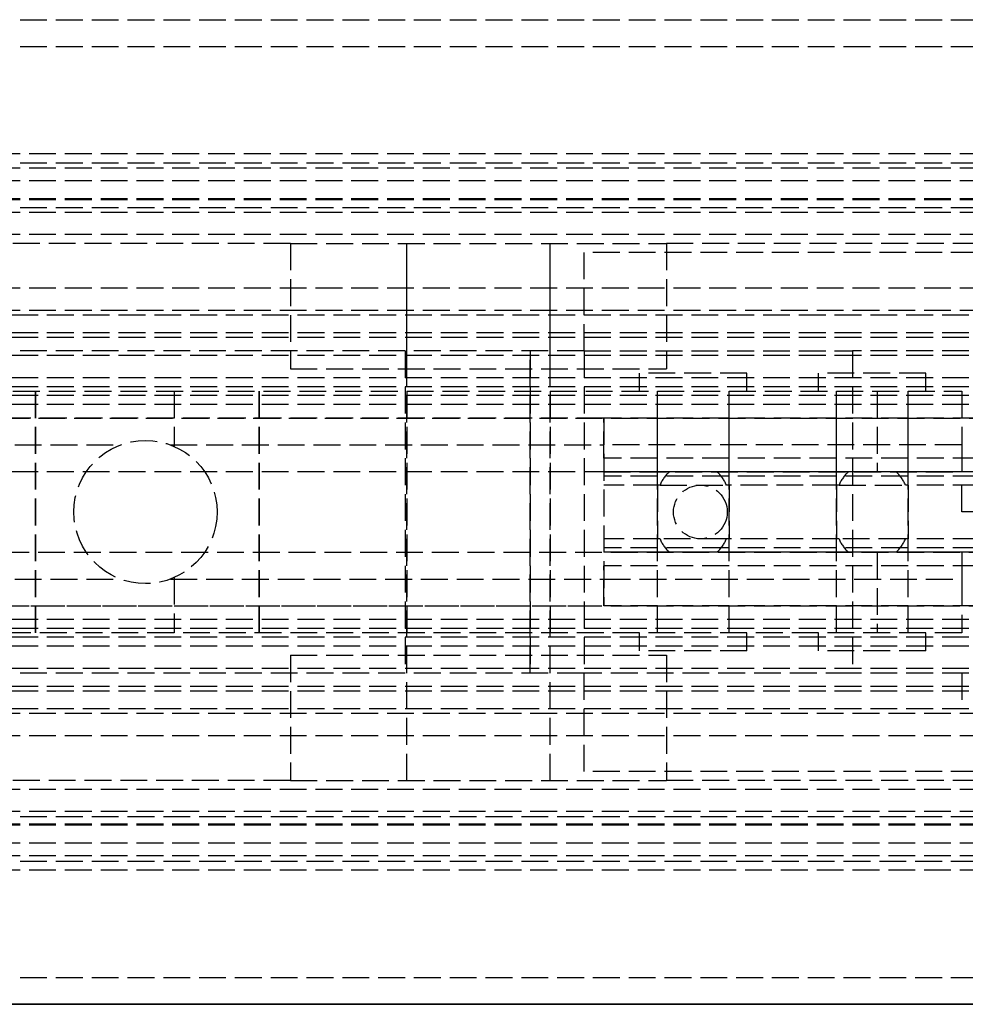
# Model space of a CAD drawing. Header units: millimetres. Extents: x 0 to 2800, y 0 to 55.
# Tile 4 of 8: x 98 to 151, y 0 to 55. Entities that reach past the tile are written whole.
import ezdxf

# ---------------------------------------------------------------- set-up
doc = ezdxf.new("R2010")
doc.units = ezdxf.units.MM
doc.header["$LTSCALE"] = 10
doc.linetypes.add('ALLCAD_Strich', pattern=[0.2, 0.15, -0.05])
doc.layers.add('BESCH_KONT_sich_schn_ansi_2d', color=40, linetype='Continuous')
doc.layers.add('BESCH_KONT_sich_schn_grun_2d', color=10, linetype='Continuous')

msp = doc.modelspace()

# ---------------------------------------------------------------- linework, layer by layer
at = {"layer": 'BESCH_KONT_sich_schn_ansi_2d', "linetype": 'ALLCAD_Strich'}
for p, q in [((0, 0, 81), (2800, 0, 81)), ((0, 0, 66), (2800, 0, 66)), ((2800, 0, 42), (0, 0, 42)), ((2800, 0, 2), (0, 0, 2)), ((2800, 0), (0, 0)), ((2800, 0, 64.5), (0, 0, 64.5)), ((2800, 0, 42.707), (0, 0, 42.707)), ((2800, 0, 75), (0, 0, 75)), ((2800, 0, 74.5), (0, 0, 74.5)), ((0, 0, 72.5), (2800, 0, 72.5)), ((0, 0, 72), (2800, 0, 72)), ((2800, 0, 40.232), (0, 0, 40.232)), ((2800, 0, 2.5), (0, 0, 2.5)), ((2800, 0, 4), (0, 0, 4)), ((2800, 0, 9), (0, 0, 9)), ((2800, 0, 28), (0, 0, 28)), ((2800, 0, 29.5), (0, 0, 29.5)), ((2800, 0, 32), (0, 0, 32)), ((2800, 0, 38.5), (0, 0, 38.5)), ((2800, 0, 40), (0, 0, 40)), ((2800, 0, 61.5), (0, 0, 61.5)), ((2800, 0, 40.939), (0, 0, 40.939)), ((613, 0, 31.9), (47, 0, 31.9)), ((47, 0, 27.9), (613, 0, 27.9)), ((47, 0, 23.9), (613, 0, 23.9)), ((151, 0, 22.4), (47, 0, 22.4)), ((613, 0, 30.9), (47, 0, 30.9)), ((613, 0, 31.4), (47, 0, 31.4)), ((613, 0, 35.9), (47, 0, 35.9)), ((613, 0, 36.4), (47, 0, 36.4)), ((613, 0, 30.4), (47, 0, 30.4)), ((613, 0, 28.9), (47, 0, 28.9)), ((613, 0, 22.9), (47, 0, 22.9)), ((150.6, 0, 21.9), (67.6, 0, 21.9)), ((67.701, 0, 23.9), (130.6, 0, 23.9)), ((72.6, 0, 27.9), (130.6, 0, 27.9)), ((92.1, 0, -0.6), (106.6, 0, -0.6)), ((101, 0, 19.617), (101, 0, 10.183)), ((101, 0, 27.9), (101, 0, 19.617)), ((101, 0, 10.183), (101, 0, -0.6)), ((103.608, 0, 21.9), (103.608, 0, 23.9)), ((106.392, 0, 23.9), (106.392, 0, 21.9)), ((106.6, 0, -0.6), (117.16, 0)), ((109, 0, 19.784), (109, 0, 10.016)), ((109, 0, 27.9), (109, 0, 19.784)), ((109, 0, 10.016), (109, 0, -0.464)), ((117.16, 0), (145.884, 0, 1.632)), ((129.5, 0, 78), (119.5, 0, 78)), ((119.5, 0, 78), (119.5, 0, 75)), ((126.5, 0, 66), (126.5, 0, 64.5)), ((126.5, 0, 72), (126.5, 0, 75)), ((126.5, 0, 75), (126.5, 0, 66)), ((129.5, 0, 64.5), (129.5, 0, 66)), ((129.5, 0, 72), (129.5, 0, 78)), ((129.5, 0, 66), (129.5, 0, 72)), ((133.746, 0, 17.65), (130.6, 0, 17.65)), ((413.6, 0, 10.65), (130.6, 0, 10.65)), ((134.277, 0, 18.4), (130.6, 0, 18.4)), ((130.6, 0, 18.4), (130.6, 0, 23.9)), ((413.6, 0, 9.9), (130.6, 0, 9.9)), ((130.6, 0, 7.9), (130.6, 0, 9.9)), ((413.6, 0, 7.9), (130.6, 0, 7.9)), ((413.6, 0, 26.9), (130.6, 0, 26.9)), ((413.6, 0, 27.9), (130.6, 0, 27.9)), ((130.6, 0, 23.9), (130.6, 0, 27.9)), ((413.6, 0, 23.9), (130.6, 0, 23.9)), ((130.6, 0, 0.764), (130.6, 0, 23.9)), ((130.6, 0, 27.9), (130.6, 0, 23.9)), ((134.5, 0, 36.4), (134.5, 0, 31.9)), ((134.5, 0, 27.9), (134.5, 0, 30.9)), ((144.277, 0, 18.4), (136.923, 0, 18.4)), ((143.746, 0, 17.65), (137.454, 0, 17.65)), ((137.5, 0, 36.4), (137.5, 0, 31.9)), ((137.5, 0, 27.9), (137.5, 0, 30.9)), ((144.5, 0, 72), (144.5, 0, 75)), ((413.6, 0, 18.4), (146.923, 0, 18.4)), ((413.6, 0, 17.65), (147.454, 0, 17.65)), ((150.6, 0, 19.4), (195.6, 0, 19.4)), ((150.6, 0, 8.9), (150.6, 0, 19.4)), ((195.6, 0, 8.9), (150.6, 0, 8.9)), ((150.6, 0, 23.9), (150.6, 0, 21.9)), ((150.6, 0, 6.624), (150.6, 0, 8.9)), ((150.6, 0, 19.4), (150.6, 0, 21.9))]:
    msp.add_line(p, q, dxfattribs=at)
at = {"layer": 'BESCH_KONT_sich_schn_ansi_2d', "linetype": 'ALLCAD_Strich', "extrusion": (0, 1, 0)}
for centre, radius in [((-105.1, 14.9), 6.25), ((-105.1, 14.9), 6.25), ((-123.6, 14.9), 4), ((-135.6, 16.9), 3), ((-135.6, 16.9), 2), ((-135.6, 16.9), 2), ((-145.6, 16.9), 3), ((-145.6, 16.9), 2), ((-145.6, 16.9), 2)]:
    msp.add_circle(centre, radius, dxfattribs=at)
at = {"layer": 'BESCH_KONT_sich_schn_ansi_2d', "linetype": 'ALLCAD_Strich', "extrusion": (0, -1, 0)}
for radius in [10.5, 4]:
    msp.add_circle((123.6, 14.9), radius, dxfattribs=at)
msp.add_arc((145.6, 6.624), 5, 273.2519, 0, dxfattribs=at)
at = {"layer": 'BESCH_KONT_sich_schn_grun_2d', "linetype": 'ALLCAD_Strich'}
for p, q in [((0, 55), (2800, 55)), ((0, 53.5), (2800, 53.5)), ((2800, 47.5), (0, 47.5)), ((0, 47), (2800, 47)), ((2800, 46.707), (0, 46.707)), ((2800, 46), (0, 46)), ((2800, 45), (0, 45)), ((2800, 44.939), (0, 44.939)), ((0, 44.5), (2800, 44.5)), ((2800, 44.232), (0, 44.232)), ((2800, 43), (0, 43)), ((113.1, 42.5), (97.1, 42.5)), ((113.1, 42.5), (134.1, 42.5)), ((113.1, 42.5), (113.1, 35.5)), ((119.6, 12.5), (119.6, 42.5)), ((119.6, 35.5), (119.6, 42.5)), ((127.6, 12.5), (127.6, 42.5)), ((127.6, 35.5), (127.6, 42.5)), ((134.1, 42.5), (134.1, 35.5)), ((377.6, 42.5), (134.1, 42.5)), ((159.5, 42), (129.5, 42)), ((129.5, 36.5), (129.5, 42)), ((2800, 40), (0, 40)), ((2800, 38.75), (0, 38.75)), ((613, 38.5), (47, 38.5)), ((613, 37.5), (47, 37.5)), ((613, 37.25), (47, 37.25)), ((119.5, 36.5), (47, 36.5)), ((129.5, 36.5), (119.5, 36.5)), ((119.5, 36.5), (119.5, 18.5)), ((126.5, 18.5), (126.5, 36.5)), ((126.5, 36.5), (126.5, 18.5)), ((129.5, 36.5), (144.5, 36.5)), ((129.5, 36.5), (129.5, 18.5)), ((144.5, 36.5), (144.5, 18.5)), ((613, 36.5), (144.5, 36.5)), ((613, 36.25), (47, 36.25)), ((113.1, 35.5), (134.1, 35.5)), ((138.6, 35.25), (132.6, 35.25)), ((132.6, 34.25), (132.6, 35.25)), ((138.6, 34.25), (138.6, 35.25)), ((148.6, 35.25), (142.6, 35.25)), ((142.6, 34.25), (142.6, 35.25)), ((148.6, 34.25), (148.6, 35.25)), ((613, 35), (47, 35)), ((613, 34.5), (47, 34.5)), ((67.6, 34.25), (150.6, 34.25)), ((98.85, 20.75), (98.85, 34.25)), ((98.85, 34.25), (98.85, 20.75)), ((106.6, 34.25), (106.6, 31.166)), ((111.35, 20.75), (111.35, 34.25)), ((111.35, 34.25), (111.35, 20.75)), ((119.6, 34.25), (119.6, 20.75)), ((127.6, 34.25), (127.6, 20.75)), ((133.6, 20.75), (133.6, 34.25)), ((133.6, 29.75), (133.6, 34.25)), ((137.6, 20.75), (137.6, 34.25)), ((137.6, 29.75), (137.6, 34.25)), ((143.6, 20.75), (143.6, 34.25)), ((143.6, 29.75), (143.6, 34.25)), ((145.884, 34.25), (145.884, 29.75)), ((147.6, 20.75), (147.6, 34.25)), ((147.6, 29.75), (147.6, 34.25)), ((150.6, 34.25), (150.6, 31.25)), ((613, 34), (47, 34)), ((151, 33.5), (47, 33.5)), ((47.017, 32.75), (613, 32.75)), ((130.6, 32.75), (72.6, 32.75)), ((413.6, 32.75), (130.6, 32.75)), ((130.6, 30.5), (130.6, 32.75)), ((130.6, 32.75), (130.6, 22.25)), ((67.701, 31.25), (103.608, 31.25)), ((106.392, 31.25), (130.6, 31.25)), ((150.6, 31.25), (130.6, 31.25)), ((150.6, 31.25), (150.6, 29.75)), ((413.6, 30.5), (130.6, 30.5)), ((613, 29.75), (47, 29.75)), ((413.6, 29.75), (130.6, 29.75)), ((130.6, 29.75), (150.6, 29.75)), ((413.6, 29.5), (130.6, 29.5)), ((150.6, 27.5), (150.6, 29.5)), ((133.746, 29), (130.6, 29)), ((133.6, 29), (133.6, 26)), ((133.746, 29), (137.454, 29)), ((143.746, 29), (137.454, 29)), ((137.6, 29), (137.6, 26)), ((143.6, 29), (143.6, 26)), ((143.746, 29), (147.454, 29)), ((413.6, 29), (147.454, 29)), ((147.6, 29), (147.6, 26)), ((195.583, 27.5), (150.6, 27.5)), ((133.746, 26), (130.6, 26)), ((137.454, 26), (133.746, 26)), ((143.746, 26), (137.454, 26)), ((147.454, 26), (143.746, 26)), ((413.6, 26), (147.454, 26)), ((413.6, 25.5), (130.6, 25.5)), ((47, 25.25), (613, 25.25)), ((413.6, 25.25), (130.6, 25.25)), ((150.6, 25.25), (130.6, 25.25)), ((133.6, 20.75), (133.6, 25.25)), ((137.6, 20.75), (137.6, 25.25)), ((143.6, 20.75), (143.6, 25.25)), ((145.884, 25.25), (145.884, 20.75)), ((147.6, 20.75), (147.6, 25.25)), ((150.6, 25.25), (150.6, 23.75)), ((413.6, 24.5), (130.6, 24.5)), ((130.6, 22.25), (130.6, 24.5)), ((67.701, 23.75), (103.608, 23.75)), ((106.392, 23.75), (130.6, 23.75)), ((106.6, 23.834), (106.6, 20.75)), ((130.6, 23.75), (150.6, 23.75)), ((150.6, 23.75), (150.6, 20.75)), ((47, 22.25), (613, 22.25)), ((72.6, 22.25), (130.6, 22.25)), ((413.6, 22.25), (130.6, 22.25)), ((151, 21.5), (47, 21.5)), ((613, 21), (47, 21)), ((613, 20.5), (47, 20.5)), ((150.6, 20.75), (67.6, 20.75)), ((132.6, 19.75), (132.6, 20.75)), ((138.6, 19.75), (138.6, 20.75)), ((142.6, 19.75), (142.6, 20.75)), ((148.6, 19.75), (148.6, 20.75)), ((613, 20), (47, 20)), ((113.1, 19.5), (134.1, 19.5)), ((113.1, 19.5), (113.1, 12.5)), ((119.6, 12.5), (119.6, 19.5)), ((127.6, 12.5), (127.6, 19.5)), ((138.6, 19.75), (132.6, 19.75)), ((134.1, 19.5), (134.1, 12.5)), ((148.6, 19.75), (142.6, 19.75)), ((613, 18.75), (47, 18.75)), ((119.5, 18.5), (47, 18.5)), ((129.5, 18.5), (119.5, 18.5)), ((144.5, 18.5), (129.5, 18.5)), ((129.5, 13), (129.5, 18.5)), ((613, 18.5), (144.5, 18.5)), ((150.6, 18.5), (150.6, 16.5)), ((613, 17.75), (47, 17.75)), ((613, 17.5), (47, 17.5)), ((2800, 16.25), (0, 16.25)), ((613, 16.5), (47, 16.5)), ((2800, 15), (0, 15)), ((159.5, 13), (129.5, 13)), ((113.1, 12.5), (97.1, 12.5)), ((113.1, 12.5), (134.1, 12.5)), ((377.6, 12.5), (134.1, 12.5)), ((2800, 12), (0, 12)), ((2800, 10.768), (0, 10.768)), ((0, 10.5), (2800, 10.5)), ((2800, 10.061), (0, 10.061)), ((2800, 10), (0, 10)), ((2800, 9), (0, 9)), ((2800, 8.293), (0, 8.293)), ((0, 8), (2800, 8)), ((2800, 7.5), (0, 7.5)), ((0, 1.5), (2800, 1.5)), ((0, 0), (2800, 0))]:
    msp.add_line(p, q, dxfattribs=at)
for centre, radius in [((105, 27.5), 4), ((136, 27.5), 1.5)]:
    msp.add_circle(centre, radius, dxfattribs=at)
for centre, start, end in [((135.6, 28.25), 131.4096, 157.9757), ((135.6, 28.25), 22.0243, 48.5904), ((145.6, 28.25), 131.4096, 157.9757), ((145.6, 28.25), 22.0243, 48.5904), ((135.6, 26.75), 202.0243, 228.5904), ((135.6, 26.75), 311.4096, 337.9757), ((145.6, 26.75), 202.0243, 228.5904), ((145.6, 26.75), 311.4096, 337.9757)]:
    msp.add_arc(centre, 2, start, end, dxfattribs=at)

doc.saveas('drawing.dxf')
